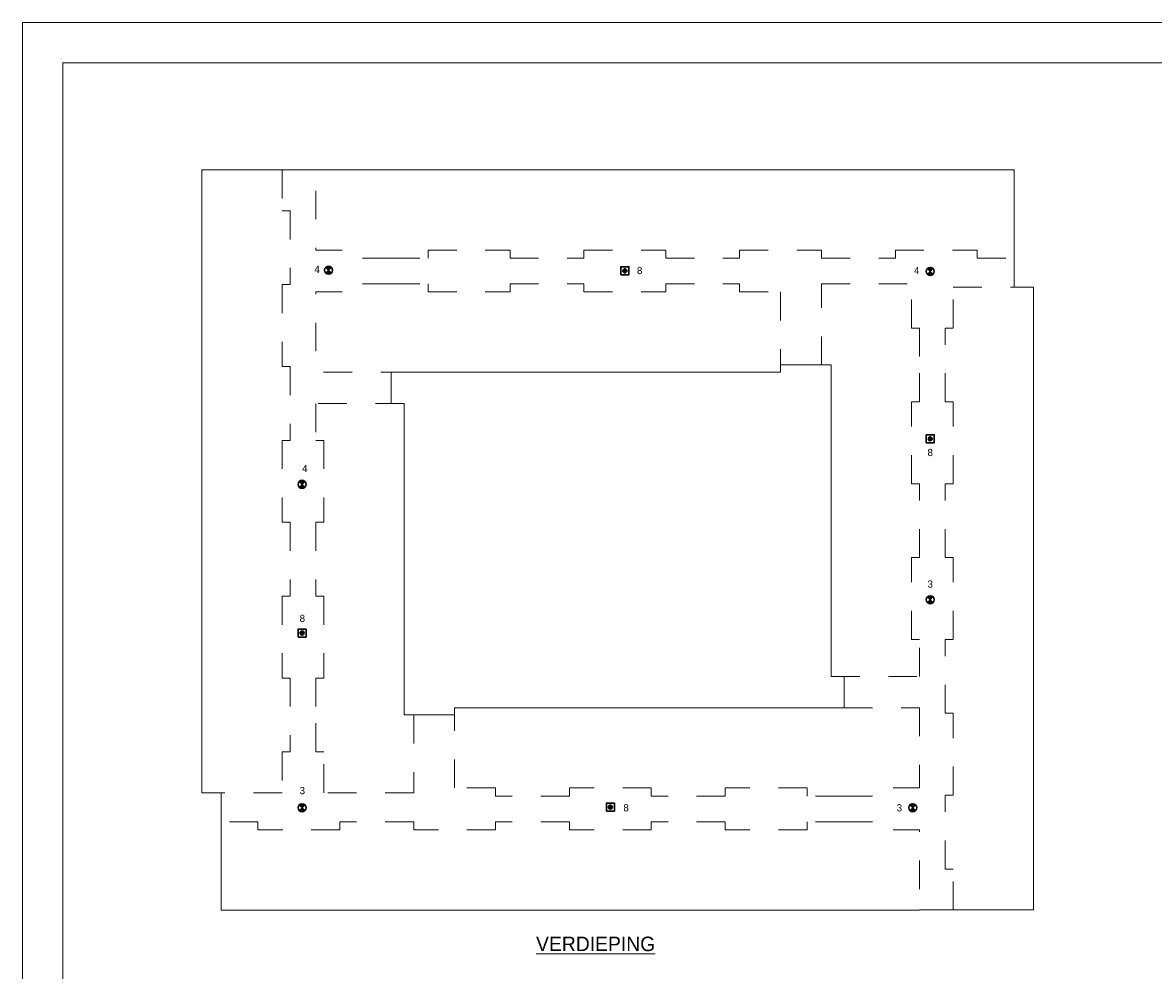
# Model space of a CAD drawing. Header units: millimetres. Extents: x -10 to 169, y 0 to 119.
# Tile 12 of 19: x 62 to 90, y 33 to 57. Entities that reach past the tile are written whole.
import ezdxf

# ---------------------------------------------------------------- set-up
doc = ezdxf.new("R2010")
doc.units = ezdxf.units.MM
doc.linetypes.add('DGN2', pattern=[1.424392, 0.712196, -0.712196])
for name, color, linetype in [('11', 7, 'Continuous'), ('19', 7, 'Continuous'), ('SYMBOLEN', 7, 'Continuous')]:
    doc.layers.add(name, color=color, linetype=linetype)
doc.styles.add('dgn001', font='dgn001.shx')

# ---------------------------------------------------------------- blocks, each defined once
blk = doc.blocks.new('EK9')
at = {"layer": '19'}
h = blk.add_hatch(color=3, dxfattribs=at)
edge = h.paths.add_edge_path()
edge.add_line((0, 0), (-0.07000000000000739, 0.07000000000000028))
edge.add_line((-0.07000000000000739, 0.07000000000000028), (-0.0710000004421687, 0.07099999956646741))
edge.add_arc((-7.105427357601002e-15, -0.001413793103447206), 0.1014137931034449, 45.56481111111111, 134.4351888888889, ccw=False)
edge.add_line((0.07100000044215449, 0.07099999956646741), (0.06999999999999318, 0.07000000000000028))
edge.add_line((0.06999999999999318, 0.07000000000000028), (0, 0))
h = blk.add_hatch(color=3, dxfattribs=at)
edge = h.paths.add_edge_path()
edge.add_arc((-7.105427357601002e-15, 0.001413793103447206), 0.1014137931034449, 225.5648111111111, 314.4351888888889, ccw=False)
edge.add_line((-0.0710000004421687, -0.07099999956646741), (-0.07000000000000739, -0.07000000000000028))
edge.add_line((-0.07000000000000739, -0.07000000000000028), (0, 0))
edge.add_line((0, 0), (0.07100000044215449, -0.07099999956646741))
at = {"layer": '19', "color": 3, "linetype": 'Continuous', "lineweight": 30, "flags": 128}
for points in [[(0, 0), (-0.07000000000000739, 0.07000000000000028), (-0.0710000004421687, 0.07099999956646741, -0.4084507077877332), (0.07100000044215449, 0.07099999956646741), (0.06999999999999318, 0.07000000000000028), (0, 0)], [(0.07100000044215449, -0.07099999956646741, -0.4084507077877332), (-0.0710000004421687, -0.07099999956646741), (-0.07000000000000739, -0.07000000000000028), (0, 0), (0.07100000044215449, -0.07099999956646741)]]:
    blk.add_lwpolyline(points, format="xyb", dxfattribs=at)
at = {"layer": '19', "color": 3, "linetype": 'Continuous', "lineweight": 30}
blk.add_circle((0, 0), 0.1, dxfattribs=at)
blk = doc.blocks.new('EK91')
at = {"layer": '19'}
h = blk.add_hatch(color=3, dxfattribs=at)
edge = h.paths.add_edge_path()
edge.add_line((0, 0), (-0.07000000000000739, 0.07000000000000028))
edge.add_line((-0.07000000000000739, 0.07000000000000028), (-0.07100000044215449, 0.07099999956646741))
edge.add_arc((0, -0.001413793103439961), 0.1014137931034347, 45.56481111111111, 134.4351888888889, ccw=False)
edge.add_line((0.07100000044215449, 0.07099999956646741), (0.06999999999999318, 0.07000000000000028))
edge.add_line((0.06999999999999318, 0.07000000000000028), (0, 0))
h = blk.add_hatch(color=3, dxfattribs=at)
edge = h.paths.add_edge_path()
edge.add_arc((0, 0.001413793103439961), 0.1014137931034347, 225.5648111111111, 314.4351888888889, ccw=False)
edge.add_line((-0.07100000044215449, -0.07099999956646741), (-0.07000000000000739, -0.07000000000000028))
edge.add_line((-0.07000000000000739, -0.07000000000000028), (0, 0))
edge.add_line((0, 0), (0.07100000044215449, -0.07099999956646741))
at = {"layer": '19', "color": 3, "linetype": 'Continuous', "lineweight": 30, "flags": 128}
for points in [[(0, 0), (-0.07000000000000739, 0.07000000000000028), (-0.07100000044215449, 0.07099999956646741, -0.4084507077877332), (0.07100000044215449, 0.07099999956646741), (0.06999999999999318, 0.07000000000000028), (0, 0)], [(0.07100000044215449, -0.07099999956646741, -0.4084507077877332), (-0.07100000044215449, -0.07099999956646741), (-0.07000000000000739, -0.07000000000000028), (0, 0), (0.07100000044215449, -0.07099999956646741)]]:
    blk.add_lwpolyline(points, format="xyb", dxfattribs=at)
at = {"layer": '19', "color": 3, "linetype": 'Continuous', "lineweight": 30}
blk.add_circle((0, 0), 0.1, dxfattribs=at)
blk = doc.blocks.new('EK92')
at = {"layer": '19'}
h = blk.add_hatch(color=3, dxfattribs=at)
edge = h.paths.add_edge_path()
edge.add_line((0, 0), (-0.07000000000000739, 0.07000000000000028))
edge.add_line((-0.07000000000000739, 0.07000000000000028), (-0.07100000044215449, 0.07099999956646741))
edge.add_arc((0, -0.001413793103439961), 0.1014137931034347, 45.56481111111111, 134.4351888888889, ccw=False)
edge.add_line((0.07100000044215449, 0.07099999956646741), (0.06999999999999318, 0.07000000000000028))
edge.add_line((0.06999999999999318, 0.07000000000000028), (0, 0))
h = blk.add_hatch(color=3, dxfattribs=at)
edge = h.paths.add_edge_path()
edge.add_arc((0, 0.001413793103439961), 0.1014137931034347, 225.5648111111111, 314.4351888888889, ccw=False)
edge.add_line((-0.07100000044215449, -0.07099999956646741), (-0.07000000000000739, -0.07000000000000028))
edge.add_line((-0.07000000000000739, -0.07000000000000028), (0, 0))
edge.add_line((0, 0), (0.07100000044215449, -0.07099999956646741))
at = {"layer": '19', "color": 3, "linetype": 'Continuous', "lineweight": 30, "flags": 128}
for points in [[(0, 0), (-0.07000000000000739, 0.07000000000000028), (-0.07100000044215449, 0.07099999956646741, -0.4084507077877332), (0.07100000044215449, 0.07099999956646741), (0.06999999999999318, 0.07000000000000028), (0, 0)], [(0.07100000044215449, -0.07099999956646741, -0.4084507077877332), (-0.07100000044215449, -0.07099999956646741), (-0.07000000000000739, -0.07000000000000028), (0, 0), (0.07100000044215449, -0.07099999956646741)]]:
    blk.add_lwpolyline(points, format="xyb", dxfattribs=at)
at = {"layer": '19', "color": 3, "linetype": 'Continuous', "lineweight": 30}
blk.add_circle((0, 0), 0.1, dxfattribs=at)
blk = doc.blocks.new('EK93')
at = {"layer": '19'}
h = blk.add_hatch(color=3, dxfattribs=at)
edge = h.paths.add_edge_path()
edge.add_line((0, 0), (-0.06999999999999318, 0.07000000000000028))
edge.add_line((-0.06999999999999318, 0.07000000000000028), (-0.07100000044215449, 0.07099999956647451))
edge.add_arc((0, -0.001413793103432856), 0.1014137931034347, 45.56481111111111, 134.4351888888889, ccw=False)
edge.add_line((0.07100000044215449, 0.07099999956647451), (0.07000000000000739, 0.07000000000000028))
edge.add_line((0.07000000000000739, 0.07000000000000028), (0, 0))
h = blk.add_hatch(color=3, dxfattribs=at)
edge = h.paths.add_edge_path()
edge.add_arc((0, 0.001413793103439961), 0.1014137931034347, 225.5648111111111, 314.4351888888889, ccw=False)
edge.add_line((-0.07100000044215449, -0.07099999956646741), (-0.06999999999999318, -0.07000000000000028))
edge.add_line((-0.06999999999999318, -0.07000000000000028), (0, 0))
edge.add_line((0, 0), (0.07100000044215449, -0.07099999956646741))
at = {"layer": '19', "color": 3, "linetype": 'Continuous', "lineweight": 30, "flags": 128}
for points in [[(0, 0), (-0.06999999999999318, 0.07000000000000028), (-0.07100000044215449, 0.07099999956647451, -0.4084507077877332), (0.07100000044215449, 0.07099999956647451), (0.07000000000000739, 0.07000000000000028), (0, 0)], [(0.07100000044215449, -0.07099999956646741, -0.4084507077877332), (-0.07100000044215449, -0.07099999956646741), (-0.06999999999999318, -0.07000000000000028), (0, 0), (0.07100000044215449, -0.07099999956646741)]]:
    blk.add_lwpolyline(points, format="xyb", dxfattribs=at)
at = {"layer": '19', "color": 3, "linetype": 'Continuous', "lineweight": 30}
blk.add_circle((0, 0), 0.1, dxfattribs=at)
blk = doc.blocks.new('EK94')
at = {"layer": '19'}
h = blk.add_hatch(color=3, dxfattribs=at)
edge = h.paths.add_edge_path()
edge.add_line((0, 0), (-0.06999999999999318, 0.07000000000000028))
edge.add_line((-0.06999999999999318, 0.07000000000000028), (-0.07100000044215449, 0.07099999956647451))
edge.add_arc((7.105427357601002e-15, -0.0014137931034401), 0.1014137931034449, 45.56481111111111, 134.4351888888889, ccw=False)
edge.add_line((0.0710000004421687, 0.07099999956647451), (0.07000000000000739, 0.07000000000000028))
edge.add_line((0.07000000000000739, 0.07000000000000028), (0, 0))
h = blk.add_hatch(color=3, dxfattribs=at)
edge = h.paths.add_edge_path()
edge.add_arc((7.105427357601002e-15, 0.001413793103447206), 0.1014137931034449, 225.5648111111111, 314.4351888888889, ccw=False)
edge.add_line((-0.07100000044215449, -0.07099999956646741), (-0.06999999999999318, -0.07000000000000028))
edge.add_line((-0.06999999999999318, -0.07000000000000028), (0, 0))
edge.add_line((0, 0), (0.0710000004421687, -0.07099999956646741))
at = {"layer": '19', "color": 3, "linetype": 'Continuous', "lineweight": 30, "flags": 128}
for points in [[(0, 0), (-0.06999999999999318, 0.07000000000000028), (-0.07100000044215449, 0.07099999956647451, -0.4084507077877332), (0.0710000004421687, 0.07099999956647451), (0.07000000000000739, 0.07000000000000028), (0, 0)], [(0.0710000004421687, -0.07099999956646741, -0.4084507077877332), (-0.07100000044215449, -0.07099999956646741), (-0.06999999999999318, -0.07000000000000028), (0, 0), (0.0710000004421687, -0.07099999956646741)]]:
    blk.add_lwpolyline(points, format="xyb", dxfattribs=at)
at = {"layer": '19', "color": 3, "linetype": 'Continuous', "lineweight": 30}
blk.add_circle((0, 0), 0.1, dxfattribs=at)
blk = doc.blocks.new('EK95')
at = {"layer": '19'}
h = blk.add_hatch(color=3, dxfattribs=at)
edge = h.paths.add_edge_path()
edge.add_line((0, 0), (-0.06999999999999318, 0.07000000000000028))
edge.add_line((-0.06999999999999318, 0.07000000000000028), (-0.07100000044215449, 0.07099999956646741))
edge.add_arc((7.105427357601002e-15, -0.001413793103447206), 0.1014137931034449, 45.56481111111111, 134.4351888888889, ccw=False)
edge.add_line((0.0710000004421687, 0.07099999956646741), (0.07000000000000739, 0.07000000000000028))
edge.add_line((0.07000000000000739, 0.07000000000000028), (0, 0))
h = blk.add_hatch(color=3, dxfattribs=at)
edge = h.paths.add_edge_path()
edge.add_arc((7.105427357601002e-15, 0.0014137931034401), 0.1014137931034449, 225.5648111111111, 314.4351888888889, ccw=False)
edge.add_line((-0.07100000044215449, -0.07099999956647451), (-0.06999999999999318, -0.07000000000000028))
edge.add_line((-0.06999999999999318, -0.07000000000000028), (0, 0))
edge.add_line((0, 0), (0.0710000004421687, -0.07099999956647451))
at = {"layer": '19', "color": 3, "linetype": 'Continuous', "lineweight": 30, "flags": 128}
for points in [[(0, 0), (-0.06999999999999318, 0.07000000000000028), (-0.07100000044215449, 0.07099999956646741, -0.4084507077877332), (0.0710000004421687, 0.07099999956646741), (0.07000000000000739, 0.07000000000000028), (0, 0)], [(0.0710000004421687, -0.07099999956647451, -0.4084507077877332), (-0.07100000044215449, -0.07099999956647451), (-0.06999999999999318, -0.07000000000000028), (0, 0), (0.0710000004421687, -0.07099999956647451)]]:
    blk.add_lwpolyline(points, format="xyb", dxfattribs=at)
at = {"layer": '19', "color": 3, "linetype": 'Continuous', "lineweight": 30}
blk.add_circle((0, 0), 0.1, dxfattribs=at)
blk = doc.blocks.new('EP9')
at = {"layer": '11'}
h = blk.add_hatch(color=3, dxfattribs=at)
edge = h.paths.add_edge_path()
edge.add_arc((0, 0.1000000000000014), 0.05, 0, 360)
at = {"layer": '11', "color": 3, "linetype": 'Continuous', "lineweight": 30, "flags": 128}
blk.add_lwpolyline([(-0.09999999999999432, 0), (0.1000000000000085, 0), (0.1000000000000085, 0.2000000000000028), (-0.09999999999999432, 0.2000000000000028), (-0.09999999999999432, 0)], dxfattribs=at)
at = {"layer": '11', "color": 3, "linetype": 'Continuous', "lineweight": 30}
blk.add_circle((0, 0.1000000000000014), 0.05, dxfattribs=at)
blk = doc.blocks.new('EP91')
at = {"layer": '11'}
h = blk.add_hatch(color=3, dxfattribs=at)
edge = h.paths.add_edge_path()
edge.add_arc((0, 0.1000000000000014), 0.05, 0, 360)
at = {"layer": '11', "color": 3, "linetype": 'Continuous', "lineweight": 30, "flags": 128}
blk.add_lwpolyline([(-0.1000000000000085, 0), (0.09999999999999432, 0), (0.09999999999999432, 0.2000000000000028), (-0.1000000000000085, 0.2000000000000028), (-0.1000000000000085, 0)], dxfattribs=at)
at = {"layer": '11', "color": 3, "linetype": 'Continuous', "lineweight": 30}
blk.add_circle((0, 0.1000000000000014), 0.05, dxfattribs=at)
blk = doc.blocks.new('EP92')
at = {"layer": '11'}
h = blk.add_hatch(color=3, dxfattribs=at)
edge = h.paths.add_edge_path()
edge.add_arc((0, 0.09999999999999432), 0.05, 0, 360)
at = {"layer": '11', "color": 3, "linetype": 'Continuous', "lineweight": 30, "flags": 128}
blk.add_lwpolyline([(-0.09999999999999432, 0), (0.09999999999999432, 0), (0.09999999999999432, 0.1999999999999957), (-0.09999999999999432, 0.1999999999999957), (-0.09999999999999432, 0)], dxfattribs=at)
at = {"layer": '11', "color": 3, "linetype": 'Continuous', "lineweight": 30}
blk.add_circle((0, 0.09999999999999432), 0.05, dxfattribs=at)
blk = doc.blocks.new('EP93')
at = {"layer": '11'}
h = blk.add_hatch(color=3, dxfattribs=at)
edge = h.paths.add_edge_path()
edge.add_arc((0, 0.1000000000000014), 0.05, 0, 360)
at = {"layer": '11', "color": 3, "linetype": 'Continuous', "lineweight": 30, "flags": 128}
blk.add_lwpolyline([(-0.1000000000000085, 0), (0.09999999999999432, 0), (0.09999999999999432, 0.2000000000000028), (-0.1000000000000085, 0.2000000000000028), (-0.1000000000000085, 0)], dxfattribs=at)
at = {"layer": '11', "color": 3, "linetype": 'Continuous', "lineweight": 30}
blk.add_circle((0, 0.1000000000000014), 0.05, dxfattribs=at)

msp = doc.modelspace()

# ---------------------------------------------------------------- linework, layer by layer
at = {"layer": 'SYMBOLEN', "color": 1, "linetype": 'DGN2', "lineweight": 0}
for p, q in [((68.544, 53.161), (68.544, 52.141)), ((68.544, 52.141), (68.744, 52.141)), ((68.744, 52.141), (68.744, 50.301)), ((72.184, 50.961), (72.184, 51.161)), ((72.184, 51.161), (74.224, 51.161)), ((74.224, 51.161), (74.224, 50.961)), ((76.06400000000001, 50.961), (76.06400000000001, 51.161)), ((76.06400000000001, 51.161), (78.104, 51.161)), ((78.104, 51.161), (78.104, 50.961)), ((79.944, 50.961), (79.944, 51.161)), ((79.944, 51.161), (81.984, 51.161)), ((81.984, 51.161), (81.984, 50.961)), ((83.824, 50.961), (83.824, 51.161)), ((83.824, 51.161), (85.864, 51.161)), ((85.864, 51.161), (85.864, 50.961)), ((71.264, 50.961), (72.184, 50.961)), ((74.224, 50.961), (76.06400000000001, 50.961)), ((78.104, 50.961), (79.944, 50.961)), ((81.984, 50.961), (83.824, 50.961)), ((85.864, 50.961), (86.784, 50.961)), ((68.744, 50.301), (68.544, 50.301)), ((68.544, 50.301), (68.544, 48.261)), ((71.264, 50.321), (72.184, 50.321)), ((72.184, 50.321), (72.184, 50.121)), ((74.224, 50.121), (74.224, 50.321)), ((74.224, 50.321), (76.06400000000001, 50.321)), ((76.06400000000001, 50.321), (76.06400000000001, 50.121)), ((78.104, 50.121), (78.104, 50.321)), ((78.104, 50.321), (79.944, 50.321)), ((79.944, 50.321), (79.944, 50.121)), ((81.984, 48.301), (81.984, 50.321)), ((81.984, 50.321), (84.224, 50.321)), ((84.224, 49.221), (84.224, 50.321)), ((85.264, 50.241), (86.784, 50.241)), ((85.264, 49.221), (85.264, 50.241)), ((72.184, 50.121), (74.224, 50.121)), ((76.06400000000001, 50.121), (78.104, 50.121)), ((79.944, 50.121), (80.964, 50.121)), ((80.964, 50.121), (80.964, 48.121)), ((84.224, 49.221), (84.424, 49.221)), ((84.424, 49.221), (84.424, 48.301)), ((85.06400000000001, 47.381), (85.06400000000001, 49.221)), ((85.06400000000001, 49.221), (85.264, 49.221)), ((68.544, 48.261), (68.744, 48.261)), ((68.744, 48.261), (68.744, 46.421)), ((84.424, 47.381), (84.424, 48.301)), ((71.584, 47.341), (69.384, 47.341)), ((69.384, 47.341), (69.384, 46.421)), ((84.224, 45.341), (84.224, 47.381)), ((84.224, 47.381), (84.424, 47.381)), ((85.264, 47.381), (85.06400000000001, 47.381)), ((85.264, 45.341), (85.264, 47.381)), ((68.744, 46.421), (68.544, 46.421)), ((68.544, 46.421), (68.544, 44.381)), ((69.384, 46.421), (69.584, 46.421)), ((69.584, 46.421), (69.584, 44.381)), ((84.424, 45.341), (84.224, 45.341)), ((84.424, 43.501), (84.424, 45.341)), ((85.06400000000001, 43.501), (85.06400000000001, 45.341)), ((85.06400000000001, 45.341), (85.264, 45.341)), ((68.544, 44.381), (68.744, 44.381)), ((68.744, 44.381), (68.744, 42.541)), ((69.584, 44.381), (69.384, 44.381)), ((69.384, 44.381), (69.384, 42.541)), ((84.224, 41.461), (84.224, 43.501)), ((84.224, 43.501), (84.424, 43.501)), ((85.264, 43.501), (85.06400000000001, 43.501)), ((85.264, 41.461), (85.264, 43.501)), ((68.744, 42.541), (68.544, 42.541)), ((68.544, 42.541), (68.544, 40.501)), ((69.384, 42.541), (69.584, 42.541)), ((69.584, 42.541), (69.584, 40.501)), ((84.424, 41.461), (84.224, 41.461)), ((84.424, 40.541), (84.424, 41.461)), ((85.06400000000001, 39.621), (85.06400000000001, 41.461)), ((85.06400000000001, 41.461), (85.264, 41.461)), ((68.544, 40.501), (68.744, 40.501)), ((68.744, 40.501), (68.744, 38.661)), ((69.584, 40.501), (69.384, 40.501)), ((69.384, 40.501), (69.384, 39.581)), ((82.224, 40.541), (84.424, 40.541)), ((72.84400000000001, 37.761), (72.84400000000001, 39.761)), ((82.544, 39.761), (84.424, 39.761)), ((84.424, 39.761), (84.424, 37.761)), ((69.384, 38.661), (69.384, 39.581)), ((71.824, 39.581), (71.824, 37.641)), ((85.264, 39.621), (85.06400000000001, 39.621)), ((85.264, 37.581), (85.264, 39.621)), ((68.744, 38.661), (68.544, 38.661)), ((68.544, 38.661), (68.544, 37.641)), ((69.584, 38.661), (69.384, 38.661)), ((69.584, 37.641), (69.584, 38.661)), ((73.864, 37.761), (72.84400000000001, 37.761)), ((73.864, 37.561), (73.864, 37.761)), ((77.744, 37.761), (75.70400000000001, 37.761)), ((75.70400000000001, 37.761), (75.70400000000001, 37.561)), ((77.744, 37.561), (77.744, 37.761)), ((81.624, 37.761), (79.584, 37.761)), ((79.584, 37.761), (79.584, 37.561)), ((81.624, 37.561), (81.624, 37.761)), ((68.544, 37.641), (67.024, 37.641)), ((71.824, 37.641), (69.584, 37.641)), ((75.70400000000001, 37.561), (73.864, 37.561)), ((79.584, 37.561), (77.744, 37.561)), ((82.544, 37.561), (81.624, 37.561)), ((85.06400000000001, 35.741), (85.06400000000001, 37.581)), ((85.06400000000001, 37.581), (85.264, 37.581)), ((67.944, 36.921), (67.024, 36.921)), ((67.944, 36.721), (67.944, 36.921)), ((71.824, 36.921), (69.984, 36.921)), ((69.984, 36.921), (69.984, 36.721)), ((71.824, 36.721), (71.824, 36.921)), ((75.70400000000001, 36.921), (73.864, 36.921)), ((73.864, 36.921), (73.864, 36.721)), ((75.70400000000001, 36.721), (75.70400000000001, 36.921)), ((79.584, 36.921), (77.744, 36.921)), ((77.744, 36.921), (77.744, 36.721)), ((79.584, 36.721), (79.584, 36.921)), ((82.544, 36.921), (81.624, 36.921)), ((81.624, 36.921), (81.624, 36.721)), ((69.984, 36.721), (67.944, 36.721)), ((73.864, 36.721), (71.824, 36.721)), ((77.744, 36.721), (75.70400000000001, 36.721)), ((81.624, 36.721), (79.584, 36.721)), ((85.264, 35.741), (85.06400000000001, 35.741)), ((85.264, 34.721), (85.264, 35.741))]:
    msp.add_line(p, q, dxfattribs=at)
at = {"layer": 'SYMBOLEN', "color": 1, "linetype": 'Continuous', "lineweight": 0, "flags": 128}
for points in [[(62.081, 56.83), (118.422, 56.83), (118.422, 8.761000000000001), (62.081, 8.761000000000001), (62.081, 56.83)], [(63.081, 55.83), (117.422, 55.83), (117.422, 9.761000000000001), (63.081, 9.761000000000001), (63.081, 55.83)]]:
    msp.add_lwpolyline(points, dxfattribs=at)
at = {"layer": 'SYMBOLEN', "color": 1, "linetype": 'Continuous', "lineweight": 13, "flags": 128}
for points in [[(66.544, 53.161), (71.264, 53.161), (71.264, 53.162), (86.784, 53.162), (86.784, 50.241), (87.264, 50.241), (87.264, 34.721), (84.424, 34.721), (84.424, 34.719), (67.024, 34.719), (67.024, 37.641), (66.544, 37.641), (66.544, 53.161)], [(82.544, 39.761), (72.84400000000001, 39.761), (72.84400000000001, 39.581), (71.584, 39.581), (71.584, 47.341), (71.264, 47.341), (71.264, 48.121), (80.964, 48.121), (80.964, 48.301), (82.224, 48.301), (82.224, 40.541), (82.544, 40.541), (82.544, 39.761)]]:
    msp.add_lwpolyline(points, dxfattribs=at)
at = {"layer": 'SYMBOLEN', "color": 1, "linetype": 'DGN2', "lineweight": 0, "flags": 128}
for points in [[(71.264, 50.961), (70.34400000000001, 50.961), (70.34400000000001, 51.161), (69.384, 51.161), (69.384, 53.161)], [(71.264, 50.321), (70.34400000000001, 50.321), (70.34400000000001, 50.121), (69.384, 50.121), (69.384, 48.121), (71.264, 48.121)], [(82.544, 37.561), (83.464, 37.561), (83.464, 37.761), (84.424, 37.761)], [(82.544, 36.921), (83.464, 36.921), (83.464, 36.721), (84.424, 36.721), (84.424, 34.721)]]:
    msp.add_lwpolyline(points, dxfattribs=at)

# ---------------------------------------------------------------- block references
at = {"color": 1, "linetype": 'Continuous', "lineweight": 0}
for name, p in [('EK9', (69.70400000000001, 50.661)), ('EP93', (77.084, 50.546)), ('EK91', (84.691, 50.631)), ('EP92', (84.691, 46.361)), ('EK95', (69.044, 45.325)), ('EK92', (84.691, 42.451)), ('EP9', (69.044, 41.521)), ('EK94', (69.044, 37.269)), ('EP91', (76.724, 37.184)), ('EK93', (84.256, 37.269))]:
    msp.add_blockref(name, p, dxfattribs=at)

# ---------------------------------------------------------------- texts
at = {"layer": 'SYMBOLEN', "color": 1, "linetype": 'Continuous', "lineweight": 0, "style": 'dgn001'}
for s, p in [('4', (69.351, 50.594)), ('8', (77.386, 50.564)), ('4', (84.287, 50.564)), ('8', (84.624, 46.03)), ('4', (69.044, 45.632)), ('3', (84.624, 42.752)), ('8', (68.983, 41.895)), ('3', (68.983, 37.606)), ('8', (77.049, 37.177)), ('3', (83.857, 37.177))]:
    msp.add_text(s, height=0.18, dxfattribs=at).set_placement(p)
at = {"layer": 'SYMBOLEN', "color": 1, "linetype": 'DGN2', "lineweight": 13, "style": 'dgn001'}
msp.add_text('%%uVERDIEPING%%u', height=0.36, dxfattribs=at).set_placement((74.872, 33.697))

doc.saveas('drawing.dxf')
